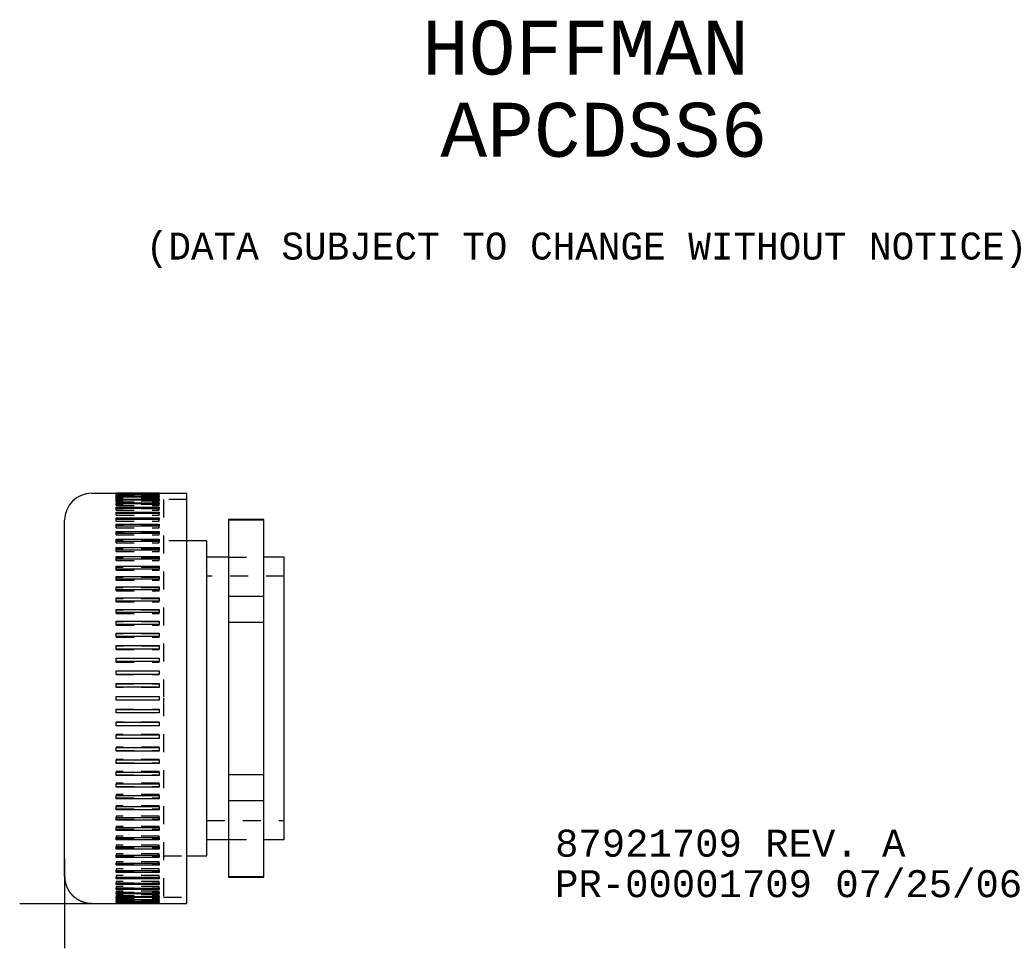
# Model space of a CAD drawing. Extents: x 0.67 to 9.86, y 0.58 to 5.74.
# Tile 3 of 3: x 4.38 to 9.86, y 0.58 to 5.74. Entities that reach past the tile are written whole.
import ezdxf
from ezdxf.enums import TextEntityAlignment as Align

# ---------------------------------------------------------------- set-up
doc = ezdxf.new("R2010")
doc.units = 0
doc.linetypes.add('CENTERLINE', pattern=[1.25, 0.5, -0.0625, 0.125, -0.0625, 0.5])
doc.linetypes.add('HIDDEN', pattern=[0.1875, 0.0625, -0.0625, 0.0625])
doc.layers.add('1', color=7, linetype='CONTINUOUS')
doc.layers.add('4', color=7, linetype='CONTINUOUS')
doc.styles.get("Standard").update_dxf_attribs({"font": 'monotxt.shx'})

# ---------------------------------------------------------------- blocks, each defined once
blk = doc.blocks.new('*T12')
at = {"layer": '1', "color": 2, "linetype": 'CONTINUOUS'}
for s, p in [('87921709 REV. A', (0, 0)), ('PR-00001709 07/25/06', (0, -0.225))]:
    blk.add_text(s, height=0.15, dxfattribs=at).set_placement(p)

msp = doc.modelspace()

# ---------------------------------------------------------------- linework, layer by layer
at = {"layer": '4', "color": 30, "linetype": 'CONTINUOUS'}
for p, q in [((4.7825, 3.106), (4.9185, 3.106)), ((5.1585, 3.106), (4.9185, 3.106)), ((4.9185, 3.1031), (4.9185, 3.1044)), ((4.9185, 3.1044), (5.1585, 3.1044)), ((5.1585, 3.1031), (4.9185, 3.1031)), ((4.9185, 3.0957), (4.9185, 3.0982)), ((4.9185, 3.0982), (5.1585, 3.0982)), ((5.1585, 3.0957), (4.9185, 3.0957)), ((4.9185, 3.0839), (4.9185, 3.0877)), ((4.9185, 3.0877), (5.1585, 3.0877)), ((5.1585, 3.0839), (4.9185, 3.0839)), ((4.9185, 3.0677), (4.9185, 3.0727)), ((4.9185, 3.0727), (5.1585, 3.0727)), ((5.1585, 3.0677), (4.9185, 3.0677)), ((5.1585, 3.1044), (5.1585, 3.106)), ((5.1585, 3.106), (5.3125, 3.106)), ((5.1585, 3.1044), (5.1585, 3.1031)), ((5.1585, 3.0982), (5.1585, 3.0957)), ((5.1585, 3.0877), (5.1585, 3.0839)), ((5.1585, 3.0727), (5.1585, 3.0677)), ((5.3125, 0.826), (5.3125, 3.106)), ((4.9185, 3.0471), (4.9185, 3.0533)), ((4.9185, 3.0533), (5.1585, 3.0533)), ((5.1585, 3.0471), (4.9185, 3.0471)), ((4.9185, 3.0222), (4.9185, 3.0296)), ((4.9185, 3.0296), (5.1585, 3.0296)), ((5.1585, 3.0222), (4.9185, 3.0222)), ((5.1585, 3.0533), (5.1585, 3.0471)), ((5.1585, 3.0296), (5.1585, 3.0222)), ((4.6325, 0.976), (4.6325, 2.956)), ((4.9185, 2.9932), (4.9185, 3.0017)), ((4.9185, 3.0017), (5.1585, 3.0017)), ((5.1585, 2.9932), (4.9185, 2.9932)), ((4.9185, 2.9602), (4.9185, 2.9698)), ((4.9185, 2.9698), (5.1585, 2.9698)), ((5.1585, 2.9602), (4.9185, 2.9602)), ((5.1585, 3.0017), (5.1585, 2.9932)), ((5.1585, 2.9698), (5.1585, 2.9602)), ((5.5425, 2.961), (5.5425, 2.9575)), ((5.739, 2.961), (5.5425, 2.961)), ((5.5425, 2.9575), (5.5425, 2.5333)), ((5.5425, 2.9575), (5.739, 2.9575)), ((5.739, 2.9575), (5.739, 2.961)), ((5.739, 2.5333), (5.739, 2.9575)), ((4.9185, 2.9232), (4.9185, 2.9339)), ((4.9185, 2.9339), (5.1585, 2.9339)), ((5.1585, 2.9232), (4.9185, 2.9232)), ((5.1585, 2.9339), (5.1585, 2.9232)), ((4.9185, 2.8824), (4.9185, 2.8941)), ((4.9185, 2.8941), (5.1585, 2.8941)), ((5.1585, 2.8824), (4.9185, 2.8824)), ((4.9185, 2.838), (4.9185, 2.8507)), ((4.9185, 2.8507), (5.1585, 2.8507)), ((5.1585, 2.8941), (5.1585, 2.8824)), ((5.1585, 2.8507), (5.1585, 2.838)), ((5.1585, 2.838), (4.9185, 2.838)), ((4.9185, 2.7902), (4.9185, 2.8039)), ((4.9185, 2.8039), (5.1585, 2.8039)), ((5.1585, 2.8039), (5.1585, 2.7902)), ((5.4225, 2.841), (5.3125, 2.841)), ((5.4225, 1.966), (5.4225, 2.841)), ((5.1585, 2.7902), (4.9185, 2.7902)), ((4.9185, 2.7391), (4.9185, 2.7537)), ((4.9185, 2.7537), (5.1585, 2.7537)), ((5.1585, 2.7391), (4.9185, 2.7391)), ((5.1585, 2.7537), (5.1585, 2.7391)), ((5.5425, 2.751), (5.4225, 2.751)), ((5.8525, 2.751), (5.739, 2.751)), ((5.8525, 1.966), (5.8525, 2.751)), ((4.9185, 2.6849), (4.9185, 2.7004)), ((4.9185, 2.7004), (5.1585, 2.7004)), ((5.1585, 2.6849), (4.9185, 2.6849)), ((5.1585, 2.7004), (5.1585, 2.6849)), ((4.9185, 2.628), (4.9185, 2.6442)), ((4.9185, 2.6442), (5.1585, 2.6442)), ((5.1585, 2.628), (4.9185, 2.628)), ((5.1585, 2.6442), (5.1585, 2.628)), ((4.9185, 2.5684), (4.9185, 2.5853)), ((4.9185, 2.5853), (5.1585, 2.5853)), ((5.1585, 2.5853), (5.1585, 2.5684)), ((5.1585, 2.5684), (4.9185, 2.5684)), ((4.9185, 2.5064), (4.9185, 2.524)), ((4.9185, 2.524), (5.1585, 2.524)), ((5.1585, 2.524), (5.1585, 2.5064)), ((5.5425, 2.5333), (5.5425, 2.3903)), ((5.5425, 2.5333), (5.739, 2.5333)), ((5.739, 2.3903), (5.739, 2.5333)), ((5.1585, 2.5064), (4.9185, 2.5064)), ((4.9185, 2.4423), (4.9185, 2.4604)), ((4.9185, 2.4604), (5.1585, 2.4604)), ((5.1585, 2.4423), (4.9185, 2.4423)), ((5.1585, 2.4604), (5.1585, 2.4423)), ((4.9185, 2.3764), (4.9185, 2.395)), ((4.9185, 2.395), (5.1585, 2.395)), ((5.1585, 2.3764), (4.9185, 2.3764)), ((5.1585, 2.395), (5.1585, 2.3764)), ((5.5425, 2.3903), (5.5425, 1.5417)), ((5.5425, 2.3903), (5.739, 2.3903)), ((5.739, 1.5417), (5.739, 2.3903)), ((4.9185, 2.3088), (4.9185, 2.3278)), ((4.9185, 2.3278), (5.1585, 2.3278)), ((5.1585, 2.3088), (4.9185, 2.3088)), ((5.1585, 2.3278), (5.1585, 2.3088)), ((4.9185, 2.2398), (4.9185, 2.2592)), ((4.9185, 2.2592), (5.1585, 2.2592)), ((5.1585, 2.2592), (5.1585, 2.2398)), ((5.1585, 2.2398), (4.9185, 2.2398)), ((4.9185, 2.1698), (4.9185, 2.1894)), ((4.9185, 2.1894), (5.1585, 2.1894)), ((5.1585, 2.1894), (5.1585, 2.1698)), ((5.1585, 2.1698), (4.9185, 2.1698)), ((4.9185, 2.099), (4.9185, 2.1188)), ((4.9185, 2.1188), (5.1585, 2.1188)), ((5.1585, 2.099), (4.9185, 2.099)), ((5.1585, 2.1188), (5.1585, 2.099)), ((4.9185, 2.0276), (4.9185, 2.0476)), ((4.9185, 2.0476), (5.1585, 2.0476)), ((5.1585, 2.0276), (4.9185, 2.0276)), ((5.1585, 2.0476), (5.1585, 2.0276)), ((5.1585, 2.0476), (5.1585, 2.0476)), ((4.9185, 1.956), (4.9185, 1.976)), ((4.9185, 1.976), (5.1585, 1.976)), ((5.1585, 1.976), (5.1585, 1.956)), ((5.1585, 1.956), (4.9185, 1.956)), ((5.4225, 1.091), (5.4225, 1.966)), ((5.8525, 1.181), (5.8525, 1.966)), ((4.9185, 1.8844), (4.9185, 1.9044)), ((4.9185, 1.9044), (5.1585, 1.9044)), ((5.1585, 1.8844), (4.9185, 1.8844)), ((5.1585, 1.9044), (5.1585, 1.8844)), ((4.9185, 1.8132), (4.9185, 1.833)), ((4.9185, 1.833), (5.1585, 1.833)), ((5.1585, 1.8132), (4.9185, 1.8132)), ((5.1585, 1.833), (5.1585, 1.8132)), ((4.9185, 1.7426), (4.9185, 1.7622)), ((4.9185, 1.7622), (5.1585, 1.7622)), ((5.1585, 1.7622), (5.1585, 1.7426)), ((5.1585, 1.7426), (4.9185, 1.7426)), ((4.9185, 1.6728), (4.9185, 1.6922)), ((4.9185, 1.6922), (5.1585, 1.6922)), ((5.1585, 1.6728), (4.9185, 1.6728)), ((5.1585, 1.6922), (5.1585, 1.6728)), ((4.9185, 1.6042), (4.9185, 1.6232)), ((4.9185, 1.6232), (5.1585, 1.6232)), ((5.1585, 1.6042), (4.9185, 1.6042)), ((5.1585, 1.6232), (5.1585, 1.6042)), ((4.9185, 1.537), (4.9185, 1.5556)), ((4.9185, 1.5556), (5.1585, 1.5556)), ((5.1585, 1.537), (4.9185, 1.537)), ((5.1585, 1.5556), (5.1585, 1.537)), ((5.5425, 1.5417), (5.5425, 1.3987)), ((5.5425, 1.5417), (5.739, 1.5417)), ((5.739, 1.3987), (5.739, 1.5417)), ((4.9185, 1.4716), (4.9185, 1.4897)), ((4.9185, 1.4897), (5.1585, 1.4897)), ((5.1585, 1.4897), (5.1585, 1.4716)), ((5.1585, 1.4716), (4.9185, 1.4716)), ((4.9185, 1.408), (4.9185, 1.4256)), ((4.9185, 1.4256), (5.1585, 1.4256)), ((5.1585, 1.4256), (5.1585, 1.408)), ((5.1585, 1.408), (4.9185, 1.408)), ((5.5425, 1.3987), (5.5425, 0.9744)), ((5.5425, 1.3987), (5.739, 1.3987)), ((5.739, 0.9744), (5.739, 1.3987)), ((4.9185, 1.3467), (4.9185, 1.3636)), ((4.9185, 1.3636), (5.1585, 1.3636)), ((5.1585, 1.3467), (4.9185, 1.3467)), ((5.1585, 1.3636), (5.1585, 1.3467)), ((4.9185, 1.2878), (4.9185, 1.304)), ((4.9185, 1.304), (5.1585, 1.304)), ((5.1585, 1.2878), (4.9185, 1.2878)), ((5.1585, 1.304), (5.1585, 1.2878)), ((4.9185, 1.2316), (4.9185, 1.247)), ((4.9185, 1.247), (5.1585, 1.247)), ((5.1585, 1.2316), (4.9185, 1.2316)), ((5.1585, 1.247), (5.1585, 1.2316)), ((4.9185, 1.1783), (4.9185, 1.1929)), ((4.9185, 1.1929), (5.1585, 1.1929)), ((5.1585, 1.1783), (4.9185, 1.1783)), ((5.1585, 1.1929), (5.1585, 1.1783)), ((5.4225, 1.181), (5.5425, 1.181)), ((5.739, 1.181), (5.8525, 1.181)), ((4.9185, 1.1281), (4.9185, 1.1418)), ((4.9185, 1.1418), (5.1585, 1.1418)), ((5.1585, 1.1281), (4.9185, 1.1281)), ((5.1585, 1.1418), (5.1585, 1.1281)), ((4.9185, 1.0812), (4.9185, 1.094)), ((4.9185, 1.094), (5.1585, 1.094)), ((5.1585, 1.0812), (4.9185, 1.0812)), ((4.9185, 1.0378), (4.9185, 1.0496)), ((4.9185, 1.0496), (5.1585, 1.0496)), ((5.1585, 1.094), (5.1585, 1.0812)), ((5.1585, 1.0496), (5.1585, 1.0378)), ((5.3125, 1.091), (5.4225, 1.091)), ((5.1585, 1.0378), (4.9185, 1.0378)), ((4.9185, 0.9981), (4.9185, 1.0088)), ((4.9185, 1.0088), (5.1585, 1.0088)), ((5.1585, 0.9981), (4.9185, 0.9981)), ((5.1585, 1.0088), (5.1585, 0.9981)), ((4.9185, 0.9622), (4.9185, 0.9718)), ((4.9185, 0.9718), (5.1585, 0.9718)), ((5.1585, 0.9622), (4.9185, 0.9622)), ((4.9185, 0.9302), (4.9185, 0.9387)), ((4.9185, 0.9387), (5.1585, 0.9387)), ((5.1585, 0.9718), (5.1585, 0.9622)), ((5.1585, 0.9387), (5.1585, 0.9302)), ((5.5425, 0.9744), (5.5425, 0.971)), ((5.5425, 0.9744), (5.739, 0.9744)), ((5.5425, 0.971), (5.739, 0.971)), ((5.739, 0.971), (5.739, 0.9744)), ((5.1585, 0.9302), (4.9185, 0.9302)), ((4.9185, 0.9024), (4.9185, 0.9097)), ((4.9185, 0.9097), (5.1585, 0.9097)), ((5.1585, 0.9024), (4.9185, 0.9024)), ((4.9185, 0.8787), (4.9185, 0.8849)), ((4.9185, 0.8849), (5.1585, 0.8849)), ((5.1585, 0.8787), (4.9185, 0.8787)), ((5.1585, 0.9097), (5.1585, 0.9024)), ((5.1585, 0.8849), (5.1585, 0.8787)), ((4.7825, 0.826), (4.9185, 0.826)), ((4.9185, 0.8593), (4.9185, 0.8643)), ((4.9185, 0.8643), (5.1585, 0.8643)), ((5.1585, 0.8593), (4.9185, 0.8593)), ((4.9185, 0.8443), (4.9185, 0.848)), ((4.9185, 0.848), (5.1585, 0.848)), ((5.1585, 0.8443), (4.9185, 0.8443)), ((4.9185, 0.8337), (4.9185, 0.8362)), ((4.9185, 0.8362), (5.1585, 0.8362)), ((5.1585, 0.8337), (4.9185, 0.8337)), ((4.9185, 0.8276), (4.9185, 0.8289)), ((4.9185, 0.8289), (5.1585, 0.8289)), ((5.1585, 0.8276), (4.9185, 0.8276)), ((4.9185, 0.826), (5.1585, 0.826)), ((5.1585, 0.8643), (5.1585, 0.8593)), ((5.1585, 0.848), (5.1585, 0.8443)), ((5.1585, 0.8362), (5.1585, 0.8337)), ((5.1585, 0.8289), (5.1585, 0.8276)), ((5.1585, 0.826), (5.3125, 0.826))]:
    msp.add_line(p, q, dxfattribs=at)
at = {"layer": '4', "color": 30, "linetype": 'HIDDEN'}
for p, q in [((4.9185, 3.1044), (4.9185, 3.106)), ((4.9185, 3.0982), (4.9185, 3.1031)), ((4.9185, 3.096), (4.9185, 3.096)), ((4.9185, 3.0877), (4.9185, 3.0957)), ((5.1585, 3.0944), (4.9185, 3.0944)), ((4.9185, 3.0931), (5.1585, 3.0931)), ((5.1585, 3.0883), (4.9185, 3.0883)), ((4.9185, 3.0858), (5.1585, 3.0858)), ((4.9185, 3.0741), (4.9185, 3.0839)), ((5.1585, 3.0778), (4.9185, 3.0778)), ((4.9185, 3.0741), (5.1585, 3.0741)), ((4.9185, 3.0741), (4.9185, 3.0741)), ((4.9185, 3.058), (4.9185, 3.0677)), ((5.1585, 3.1044), (5.1585, 3.1044)), ((5.1585, 3.0982), (5.1585, 3.1031)), ((5.1585, 3.0877), (5.1585, 3.0957)), ((5.1585, 3.0741), (5.1585, 3.0839)), ((5.1585, 3.0741), (5.1585, 3.0741)), ((5.1585, 3.058), (5.1585, 3.0677)), ((5.1825, 3.0715), (5.1825, 1.966)), ((5.3125, 3.0715), (5.1825, 3.0715)), ((5.1585, 3.063), (4.9185, 3.063)), ((4.9185, 3.058), (5.1585, 3.058)), ((4.9185, 3.058), (4.9185, 3.058)), ((4.9185, 3.0376), (4.9185, 3.0471)), ((5.1585, 3.0438), (4.9185, 3.0438)), ((4.9185, 3.0376), (5.1585, 3.0376)), ((4.9185, 3.0376), (4.9185, 3.0376)), ((4.9185, 3.0129), (4.9185, 3.0222)), ((5.1585, 3.0203), (4.9185, 3.0203)), ((4.9185, 3.0129), (5.1585, 3.0129)), ((4.9185, 3.0129), (4.9185, 3.0129)), ((5.1585, 3.058), (5.1585, 3.058)), ((5.1585, 3.0376), (5.1585, 3.0471)), ((5.1585, 3.0376), (5.1585, 3.0376)), ((5.1585, 3.0129), (5.1585, 3.0222)), ((5.1585, 3.0129), (5.1585, 3.0129)), ((4.9185, 2.9842), (4.9185, 2.9932)), ((5.1585, 2.9927), (4.9185, 2.9927)), ((4.9185, 2.9842), (5.1585, 2.9842)), ((4.9185, 2.9842), (4.9185, 2.9842)), ((5.1585, 2.961), (4.9185, 2.961)), ((4.9185, 2.9514), (4.9185, 2.9602)), ((5.1585, 2.9842), (5.1585, 2.9932)), ((5.1585, 2.9842), (5.1585, 2.9842)), ((5.1585, 2.9514), (5.1585, 2.9602)), ((4.9185, 2.9514), (5.1585, 2.9514)), ((4.9185, 2.9514), (4.9185, 2.9514)), ((5.1585, 2.9254), (4.9185, 2.9254)), ((4.9185, 2.9147), (4.9185, 2.9232)), ((4.9185, 2.9147), (5.1585, 2.9147)), ((4.9185, 2.9147), (4.9185, 2.9147)), ((5.1585, 2.9514), (5.1585, 2.9514)), ((5.1585, 2.9147), (5.1585, 2.9232)), ((5.1585, 2.9147), (5.1585, 2.9147)), ((5.1585, 2.8861), (4.9185, 2.8861)), ((4.9185, 2.8743), (4.9185, 2.8824)), ((4.9185, 2.8743), (5.1585, 2.8743)), ((4.9185, 2.8743), (4.9185, 2.8743)), ((5.1585, 2.8743), (5.1585, 2.8824)), ((5.1585, 2.8743), (5.1585, 2.8743)), ((5.1585, 2.843), (4.9185, 2.843)), ((4.9185, 2.8303), (4.9185, 2.838)), ((4.9185, 2.8303), (5.1585, 2.8303)), ((4.9185, 2.8303), (4.9185, 2.8303)), ((5.1585, 2.7966), (4.9185, 2.7966)), ((5.1585, 2.8303), (5.1585, 2.838)), ((5.1585, 2.8303), (5.1585, 2.8303)), ((5.3125, 2.841), (5.1825, 2.841)), ((4.9185, 2.7829), (4.9185, 2.7902)), ((4.9185, 2.7829), (5.1585, 2.7829)), ((4.9185, 2.7829), (4.9185, 2.7829)), ((5.1585, 2.7468), (4.9185, 2.7468)), ((4.9185, 2.7322), (4.9185, 2.7391)), ((5.1585, 2.7829), (5.1585, 2.7902)), ((5.1585, 2.7829), (5.1585, 2.7829)), ((5.1585, 2.7322), (5.1585, 2.7391)), ((5.5425, 2.751), (5.739, 2.751)), ((4.9185, 2.7322), (5.1585, 2.7322)), ((4.9185, 2.7322), (4.9185, 2.7322)), ((5.1585, 2.694), (4.9185, 2.694)), ((4.9185, 2.6786), (4.9185, 2.6849)), ((5.1585, 2.7322), (5.1585, 2.7322)), ((5.1585, 2.6786), (5.1585, 2.6849)), ((4.9185, 2.6786), (5.1585, 2.6786)), ((4.9185, 2.6786), (4.9185, 2.6786)), ((5.1585, 2.6383), (4.9185, 2.6383)), ((4.9185, 2.6221), (4.9185, 2.628)), ((5.1585, 2.6786), (5.1585, 2.6786)), ((5.1585, 2.6221), (5.1585, 2.628)), ((5.8525, 2.646), (5.4225, 2.646)), ((4.9185, 2.6221), (5.1585, 2.6221)), ((4.9185, 2.6221), (4.9185, 2.6221)), ((5.1585, 2.5799), (4.9185, 2.5799)), ((5.1585, 2.6221), (5.1585, 2.6221)), ((4.9185, 2.563), (4.9185, 2.5684)), ((4.9185, 2.563), (5.1585, 2.563)), ((4.9185, 2.563), (4.9185, 2.563)), ((5.1585, 2.5191), (4.9185, 2.5191)), ((5.1585, 2.563), (5.1585, 2.5684)), ((5.1585, 2.563), (5.1585, 2.563)), ((4.9185, 2.5016), (4.9185, 2.5064)), ((4.9185, 2.5016), (5.1585, 2.5016)), ((4.9185, 2.5016), (4.9185, 2.5016)), ((5.1585, 2.5016), (5.1585, 2.5064)), ((5.1585, 2.5016), (5.1585, 2.5016)), ((5.1585, 2.4562), (4.9185, 2.4562)), ((4.9185, 2.4381), (4.9185, 2.4423)), ((4.9185, 2.4381), (5.1585, 2.4381)), ((4.9185, 2.438), (4.9185, 2.4381)), ((5.1585, 2.4381), (5.1585, 2.4423)), ((5.1585, 2.4381), (5.1585, 2.438)), ((5.1585, 2.3913), (4.9185, 2.3913)), ((4.9185, 2.3727), (4.9185, 2.3764)), ((4.9185, 2.3727), (5.1585, 2.3727)), ((4.9185, 2.3726), (4.9185, 2.3727)), ((5.1585, 2.3727), (5.1585, 2.3764)), ((5.1585, 2.3727), (5.1585, 2.3726)), ((5.1585, 2.3247), (4.9185, 2.3247)), ((4.9185, 2.3057), (4.9185, 2.3088)), ((4.9185, 2.3057), (5.1585, 2.3057)), ((4.9185, 2.3056), (4.9185, 2.3057)), ((5.1585, 2.3057), (5.1585, 2.3088)), ((5.1585, 2.3057), (5.1585, 2.3056)), ((5.1585, 2.2567), (4.9185, 2.2567)), ((4.9185, 2.2373), (4.9185, 2.2398)), ((4.9185, 2.2373), (5.1585, 2.2373)), ((4.9185, 2.2373), (4.9185, 2.2373)), ((5.1585, 2.2373), (5.1585, 2.2398)), ((5.1585, 2.2373), (5.1585, 2.2373)), ((5.1585, 2.1876), (4.9185, 2.1876)), ((4.9185, 2.1679), (4.9185, 2.1698)), ((4.9185, 2.1679), (5.1585, 2.1679)), ((4.9185, 2.1679), (4.9185, 2.1679)), ((5.1585, 2.1679), (5.1585, 2.1698)), ((5.1585, 2.1679), (5.1585, 2.1679)), ((5.1585, 2.1175), (4.9185, 2.1175)), ((4.9185, 2.0977), (4.9185, 2.099)), ((4.9185, 2.0977), (5.1585, 2.0977)), ((4.9185, 2.0977), (4.9185, 2.0977)), ((5.1585, 2.0977), (5.1585, 2.099)), ((5.1585, 2.0977), (5.1585, 2.0977)), ((4.9185, 2.0469), (5.1585, 2.0469)), ((4.9185, 2.0269), (4.9185, 2.0276)), ((5.1585, 2.0269), (4.9185, 2.0269)), ((5.1585, 2.0276), (5.1585, 2.0269)), ((4.9185, 1.956), (4.9185, 1.956)), ((5.1585, 1.956), (5.1585, 1.956)), ((5.1825, 1.966), (5.1825, 0.8605)), ((4.9185, 1.905), (5.1585, 1.905)), ((4.9185, 1.9044), (4.9185, 1.905)), ((5.1585, 1.885), (4.9185, 1.885)), ((5.1585, 1.905), (5.1585, 1.9044)), ((5.1585, 1.8343), (4.9185, 1.8343)), ((4.9185, 1.8343), (4.9185, 1.833)), ((4.9185, 1.8144), (5.1585, 1.8144)), ((5.1585, 1.833), (5.1585, 1.8343)), ((5.1585, 1.7641), (4.9185, 1.7641)), ((4.9185, 1.7641), (4.9185, 1.7622)), ((5.1585, 1.7622), (5.1585, 1.7641)), ((4.9185, 1.7444), (5.1585, 1.7444)), ((5.1585, 1.6947), (4.9185, 1.6947)), ((4.9185, 1.6947), (4.9185, 1.6922)), ((4.9185, 1.6753), (5.1585, 1.6753)), ((5.1585, 1.6922), (5.1585, 1.6947)), ((5.1585, 1.6263), (4.9185, 1.6263)), ((4.9185, 1.6263), (4.9185, 1.6232)), ((4.9185, 1.6073), (5.1585, 1.6073)), ((5.1585, 1.6232), (5.1585, 1.6263)), ((5.1585, 1.5593), (4.9185, 1.5593)), ((4.9185, 1.5593), (4.9185, 1.5556)), ((4.9185, 1.5407), (5.1585, 1.5407)), ((4.9185, 1.537), (4.9185, 1.537)), ((5.1585, 1.5556), (5.1585, 1.5593)), ((5.1585, 1.537), (5.1585, 1.537)), ((5.1585, 1.4939), (4.9185, 1.4939)), ((4.9185, 1.4939), (4.9185, 1.4897)), ((5.1585, 1.4897), (5.1585, 1.4939)), ((4.9185, 1.4758), (5.1585, 1.4758)), ((5.1585, 1.4304), (4.9185, 1.4304)), ((4.9185, 1.4304), (4.9185, 1.4256)), ((5.1585, 1.4256), (5.1585, 1.4304)), ((4.9185, 1.4128), (5.1585, 1.4128)), ((5.1585, 1.3689), (4.9185, 1.3689)), ((4.9185, 1.3689), (4.9185, 1.3636)), ((5.1585, 1.3636), (5.1585, 1.3689)), ((4.9185, 1.3521), (5.1585, 1.3521)), ((5.1585, 1.3099), (4.9185, 1.3099)), ((4.9185, 1.3099), (4.9185, 1.304)), ((4.9185, 1.2937), (5.1585, 1.2937)), ((5.1585, 1.304), (5.1585, 1.3099)), ((5.4225, 1.286), (5.8525, 1.286)), ((5.1585, 1.2534), (4.9185, 1.2534)), ((4.9185, 1.2534), (4.9185, 1.247)), ((4.9185, 1.238), (5.1585, 1.238)), ((5.1585, 1.247), (5.1585, 1.2534)), ((5.1585, 1.1997), (4.9185, 1.1997)), ((4.9185, 1.1997), (4.9185, 1.1929)), ((4.9185, 1.1852), (5.1585, 1.1852)), ((4.9185, 1.1783), (4.9185, 1.1783)), ((5.1585, 1.1929), (5.1585, 1.1997)), ((5.1585, 1.1783), (5.1585, 1.1783)), ((5.5425, 1.181), (5.739, 1.181)), ((5.1585, 1.1491), (4.9185, 1.1491)), ((4.9185, 1.1491), (4.9185, 1.1418)), ((4.9185, 1.1354), (5.1585, 1.1354)), ((5.1585, 1.1017), (4.9185, 1.1017)), ((4.9185, 1.1017), (4.9185, 1.094)), ((5.1585, 1.1418), (5.1585, 1.1491)), ((5.1585, 1.094), (5.1585, 1.1017)), ((4.9185, 1.0889), (5.1585, 1.0889)), ((4.9185, 1.0812), (4.9185, 1.0812)), ((5.1585, 1.0577), (4.9185, 1.0577)), ((4.9185, 1.0577), (4.9185, 1.0496)), ((4.9185, 1.0459), (5.1585, 1.0459)), ((5.1585, 1.0812), (5.1585, 1.0812)), ((5.1585, 1.0496), (5.1585, 1.0577)), ((5.1825, 1.091), (5.3125, 1.091)), ((5.1585, 1.0173), (4.9185, 1.0173)), ((4.9185, 1.0173), (4.9185, 1.0088)), ((4.9185, 1.0065), (5.1585, 1.0065)), ((5.1585, 1.0088), (5.1585, 1.0173)), ((5.1585, 0.9806), (4.9185, 0.9806)), ((4.9185, 0.9806), (4.9185, 0.9718)), ((4.9185, 0.9709), (5.1585, 0.9709)), ((4.9185, 0.9622), (4.9185, 0.9622)), ((5.1585, 0.9478), (4.9185, 0.9478)), ((4.9185, 0.9478), (4.9185, 0.9387)), ((4.9185, 0.9393), (5.1585, 0.9393)), ((5.1585, 0.9718), (5.1585, 0.9806)), ((5.1585, 0.9622), (5.1585, 0.9622)), ((5.1585, 0.9387), (5.1585, 0.9478)), ((4.9185, 0.9302), (4.9185, 0.9302)), ((5.1585, 0.919), (4.9185, 0.919)), ((4.9185, 0.919), (4.9185, 0.9097)), ((4.9185, 0.9117), (5.1585, 0.9117)), ((5.1585, 0.8944), (4.9185, 0.8944)), ((4.9185, 0.8944), (4.9185, 0.8849)), ((4.9185, 0.8882), (5.1585, 0.8882)), ((4.9185, 0.8787), (4.9185, 0.8787)), ((5.1585, 0.9302), (5.1585, 0.9302)), ((5.1585, 0.9097), (5.1585, 0.919)), ((5.1585, 0.8849), (5.1585, 0.8944)), ((5.1585, 0.8787), (5.1585, 0.8787)), ((5.1585, 0.874), (4.9185, 0.874)), ((4.9185, 0.874), (4.9185, 0.8643)), ((4.9185, 0.869), (5.1585, 0.869)), ((4.9185, 0.8593), (4.9185, 0.8593)), ((5.1585, 0.8579), (4.9185, 0.8579)), ((4.9185, 0.8579), (4.9185, 0.848)), ((4.9185, 0.8541), (5.1585, 0.8541)), ((5.1585, 0.8461), (4.9185, 0.8461)), ((4.9185, 0.8443), (4.9185, 0.8362)), ((4.9185, 0.8436), (5.1585, 0.8436)), ((5.1585, 0.8388), (4.9185, 0.8388)), ((4.9185, 0.8376), (5.1585, 0.8376)), ((4.9185, 0.836), (4.9185, 0.836)), ((4.9185, 0.8337), (4.9185, 0.8289)), ((4.9185, 0.8276), (4.9185, 0.826)), ((5.1585, 0.8643), (5.1585, 0.874)), ((5.1585, 0.8593), (5.1585, 0.8593)), ((5.1585, 0.848), (5.1585, 0.8579)), ((5.1585, 0.8362), (5.1585, 0.8443)), ((5.1585, 0.8289), (5.1585, 0.8337)), ((5.1585, 0.826), (5.1585, 0.8276)), ((5.1825, 0.8605), (5.3125, 0.8605))]:
    msp.add_line(p, q, dxfattribs=at)
at = {"layer": '4', "color": 7, "linetype": 'CENTERLINE'}
for p, q in [((4.6325, 1.076), (4.6325, 0.576)), ((4.3825, 0.826), (4.8825, 0.826))]:
    msp.add_line(p, q, dxfattribs=at)
at = {"layer": '4', "color": 30, "linetype": 'CONTINUOUS'}
msp.add_lwpolyline([(4.6325, 0.976), (4.6326, 0.9724, 0.006148), (4.6327, 0.9688, 0.00597), (4.6329, 0.9652, 0.005927), (4.6332, 0.9616, 0.006059), (4.6336, 0.9579, 0.006122), (4.6341, 0.9542, 0.006169), (4.6347, 0.9505, 0.006203), (4.6354, 0.9468, 0.006268), (4.6362, 0.9431, 0.006307), (4.6371, 0.9394, 0.006363), (4.6381, 0.9356, 0.006398), (4.6392, 0.9319, 0.006452), (4.6404, 0.9282, 0.006484), (4.6417, 0.9245, 0.006533), (4.6431, 0.9208, 0.006563), (4.6446, 0.9171, 0.006607), (4.6462, 0.9134, 0.006633), (4.6479, 0.9098, 0.006672), (4.6498, 0.9062, 0.006695), (4.6517, 0.9026, 0.006729), (4.6537, 0.8991, 0.006749), (4.6559, 0.8956, 0.006777), (4.6581, 0.8922, 0.006792), (4.6605, 0.8888, 0.006814), (4.6629, 0.8855, 0.006826), (4.6654, 0.8822, 0.006842), (4.6681, 0.879, 0.00685), (4.6708, 0.8759, 0.00686), (4.6736, 0.8729, 0.006864), (4.6765, 0.8699, 0.006867), (4.6795, 0.867, 0.006867), (4.6825, 0.8642, 0.006864), (4.6856, 0.8615, 0.00686), (4.6888, 0.8589, 0.00685), (4.6921, 0.8563, 0.006842), (4.6954, 0.8539, 0.006827), (4.6988, 0.8516, 0.006815), (4.7022, 0.8493, 0.006792), (4.7057, 0.8472, 0.006777), (4.7092, 0.8451, 0.006749), (4.7128, 0.8432, 0.006729), (4.7164, 0.8414, 0.006692), (4.72, 0.8396, 0.006673), (4.7237, 0.838, 0.006644), (4.7273, 0.8365, 0.006604), (4.731, 0.8351, 0.006526), (4.7347, 0.8338, 0.006544), (4.7385, 0.8326, 0.006608), (4.7422, 0.8315, 0.006414), (4.7459, 0.8305, 0.005989), (4.7496, 0.8296, 0.006495), (4.7534, 0.8288, 0.00756), (4.7572, 0.8281, 0.00585), (4.7608, 0.8276, 0.002309), (4.764, 0.8271, 0.007895), (4.7682, 0.8267, 0.01336), (4.7744, 0.8263, 0.006697), (4.7825, 0.826, 0.003632)], format="xyb", dxfattribs=at)
msp.add_arc((4.7825, 2.956), 0.15, 90, 180, dxfattribs=at)

# ---------------------------------------------------------------- block references
at = {"layer": '1'}
msp.add_blockref('*T12', (7.3587, 1.0854), dxfattribs=at)

# ---------------------------------------------------------------- texts
at = {"layer": '1', "color": 2, "linetype": 'CONTINUOUS'}
msp.add_text('HOFFMAN', height=0.3, dxfattribs=at).set_placement((6.6192, 5.434))
for s, height, p in [('APCDSS6', 0.3, (7.63, 4.9772)), ('(DATA SUBJECT TO CHANGE WITHOUT NOTICE)', 0.15, (7.6141, 4.4056))]:
    msp.add_text(s, height=height, dxfattribs=at).set_placement(p, align=Align.CENTER)

doc.saveas('drawing.dxf')
